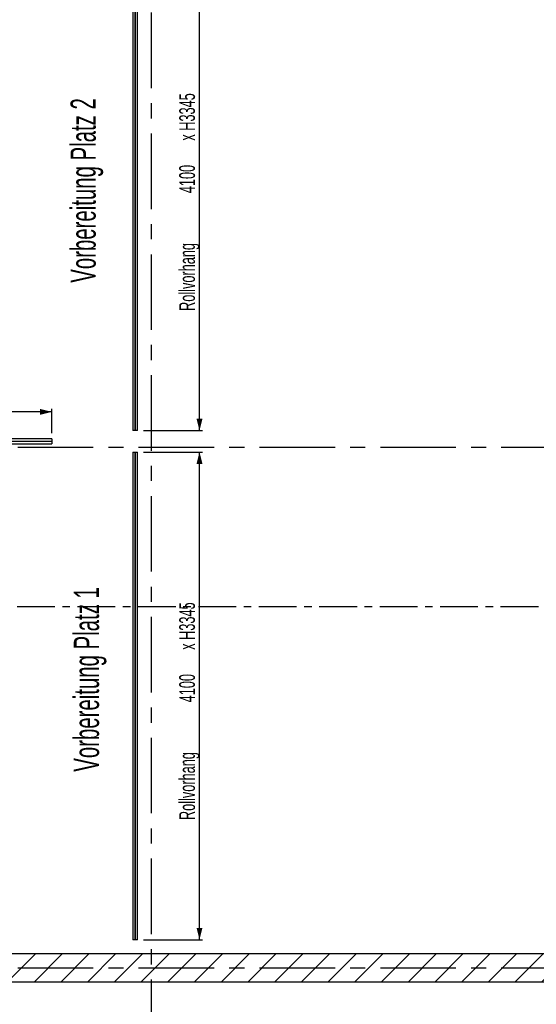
# Model space of a CAD drawing. Header units: millimetres. Extents: x 250 to 59450, y 0 to 41800.
# Tile 54 of 148: x 34917 to 39259, y 10379 to 18656. Entities that reach past the tile are written whole.
import ezdxf

# ---------------------------------------------------------------- set-up
doc = ezdxf.new("R2010")
doc.units = ezdxf.units.MM
doc.header["$LTSCALE"] = 50
doc.linetypes.add('CENTER', pattern=[10.16, 6.35, -1.27, 1.27, -1.27])
doc.linetypes.add('CENTERX2', pattern=[20.32, 12.7, -2.54, 2.54, -2.54])
doc.layers.add('MASS', color=29, linetype='Continuous')
doc.layers.add('SCHNITT', color=5, linetype='CENTER')
doc.styles.add('SLDTEXTSTYLE0', font='TXT', dxfattribs={"width": 0.605})
doc.dimstyles.new('SLDDIMSTYLE2', dxfattribs={"dimtxt": 128.415934, "dimasz": 100, "dimexe": 0, "dimexo": 0.0625, "dimgap": 32.103984, "dimtad": 1, "dimdec": 1, "dimrnd": 1e-09, "dimzin": 12, "dimdsep": 46, "dimtxsty": 'SLDTEXTSTYLE0', "dimsah": 1, "dimcen": 0.09, "dimadec": 0, "dimazin": 3, "dimtfac": 1, "dimtdec": 1, "dimtofl": 0, "dimtmove": 0, "dimatfit": 3, "dimfxl": 1, "dimfrac": 2, "dimtolj": 1, "dimtzin": 12, "dimarcsym": 0})

# ---------------------------------------------------------------- blocks, each defined once
blk = doc.blocks.new('_D_6')
at = {"layer": 'MASS'}
for p, q in [((35957.4, 15021.4), (36453.3, 15021.4)), ((36428.3, 10921.4), (36428.3, 15021.4)), ((35957.4, 10921.4), (36453.3, 10921.4))]:
    blk.add_line(p, q, dxfattribs=at)
for points in [[(36428.3, 15021.4), (36403.3, 14921.4), (36453.3, 14921.4)], [(36428.3, 10921.4), (36453.3, 11021.4), (36403.3, 11021.4)]]:
    blk.add_solid(points, dxfattribs=at)
at = {"layer": 'MASS', "attachment_point": 1, "rotation": 90, "style": 'SLDTEXTSTYLE0'}
for s, insert, char_height in [('x H3345', (36257.8, 13359.1), 132.29), ('4100', (36257.8, 12917.5), 132.29), ('Rollvorhang', (36257.8, 11927.7), 132.292)]:
    blk.add_mtext(s, dxfattribs=dict(at, insert=insert, char_height=char_height))
blk = doc.blocks.new('_D_7')
at = {"layer": 'MASS'}
for p, q in [((35957.4, 19301.4), (36453.3, 19301.4)), ((36428.3, 15201.4), (36428.3, 19301.4)), ((35957.4, 15201.4), (36453.3, 15201.4))]:
    blk.add_line(p, q, dxfattribs=at)
for points in [[(36428.3, 19301.4), (36403.3, 19201.4), (36453.3, 19201.4)], [(36428.3, 15201.4), (36453.3, 15301.4), (36403.3, 15301.4)]]:
    blk.add_solid(points, dxfattribs=at)
at = {"layer": 'MASS', "attachment_point": 1, "rotation": 90, "style": 'SLDTEXTSTYLE0'}
for s, insert, char_height in [('x H3345', (36257.8, 17639.1), 132.29), ('4100', (36257.8, 17197.5), 132.29), ('Rollvorhang', (36257.8, 16207.7), 132.292)]:
    blk.add_mtext(s, dxfattribs=dict(at, insert=insert, char_height=char_height))
blk = doc.blocks.new('_D_10')
at = {"layer": 'MASS'}
for p, q in [((29187.4, 15181.4), (29187.4, 15384.4)), ((35187.4, 15359.4), (29187.4, 15359.4)), ((35187.4, 15181.4), (35187.4, 15384.4))]:
    blk.add_line(p, q, dxfattribs=at)
for points in [[(29187.4, 15359.4), (29287.4, 15334.4), (29287.4, 15384.4)], [(35187.4, 15359.4), (35087.4, 15384.4), (35087.4, 15334.4)]]:
    blk.add_solid(points, dxfattribs=at)
at = {"layer": 'MASS', "attachment_point": 1, "style": 'SLDTEXTSTYLE0'}
for s, insert, char_height in [('Rollvorhang', (31143.7, 15529.9), 132.292), ('6000', (32133.5, 15529.9), 132.29), ('x H3345', (32575, 15529.9), 132.29)]:
    blk.add_mtext(s, dxfattribs=dict(at, insert=insert, char_height=char_height))
blk = doc.blocks.new('_D_39')
at = {"layer": 'MASS'}
for p, q in [((43482.4, 12446.4), (41238.6, 12446.4)), ((41263.6, 10806.4), (41263.6, 12446.4))]:
    blk.add_line(p, q, dxfattribs=at)
for points in [[(41263.6, 12446.4), (41238.6, 12346.4), (41288.6, 12346.4)], [(41263.6, 10806.4), (41288.6, 10906.4), (41238.6, 10906.4)]]:
    blk.add_solid(points, dxfattribs=at)
at = {"layer": 'MASS', "insert": (41093.1, 11430.4), "char_height": 132.29, "attachment_point": 1, "rotation": 90, "style": 'SLDTEXTSTYLE0'}
blk.add_mtext('1640', dxfattribs=at)

msp = doc.modelspace()

# ---------------------------------------------------------------- hatches: boundary and pattern name
at = {"linetype": 'Continuous', "lineweight": 18}
h = msp.add_hatch(dxfattribs=at)
h.set_pattern_fill('ANSI31', scale=50, style=0)
h.paths.add_polyline_path([(27887.36, 10936.38), (27647.36, 10936.38), (27647.36, 10436.38), (27887.36, 10436.38), (27887.36, 10566.38), (44392.36, 10566.38), (44392.36, 10806.38), (27887.36, 10806.38)], flags=0)
at = {"layer": 'SCHNITT', "linetype": 'Continuous', "lineweight": 18}
h = msp.add_hatch(dxfattribs=at)
h.set_pattern_fill('ANSI31', color=256, scale=50, angle=3e-322, style=0)
h.paths.add_polyline_path([(35887.11, 18741.38), (35887.11, 17981.38), (35887.61, 17981.38), (35887.61, 18741.38)], flags=0)
h = msp.add_hatch(dxfattribs=at)
h.set_pattern_fill('ANSI31', color=256, scale=50, angle=3e-322, style=0)
h.paths.add_polyline_path([(35887.11, 17631.38), (35887.61, 17631.38), (35887.61, 17981.38), (35887.11, 17981.38)], flags=0)
h = msp.add_hatch(dxfattribs=at)
h.set_pattern_fill('ANSI31', color=256, scale=50, angle=3e-322, style=0)
h.paths.add_polyline_path([(35887.11, 17631.38), (35887.11, 16871.38), (35887.61, 16871.38), (35887.61, 17631.38)], flags=0)
h = msp.add_hatch(dxfattribs=at)
h.set_pattern_fill('ANSI31', color=256, scale=50, angle=3e-322, style=0)
h.paths.add_polyline_path([(35887.61, 16871.38), (35887.11, 16871.38), (35887.11, 16521.38), (35887.61, 16521.38)], flags=0)
h = msp.add_hatch(dxfattribs=at)
h.set_pattern_fill('ANSI31', color=256, scale=50, angle=3e-322, style=0)
h.paths.add_polyline_path([(35887.11, 16521.38), (35887.11, 15761.38), (35887.61, 15761.38), (35887.61, 16521.38)], flags=0)
h = msp.add_hatch(dxfattribs=at)
h.set_pattern_fill('ANSI31', color=256, scale=50, angle=3e-322, style=0)
h.paths.add_polyline_path([(35887.61, 15201.38), (35887.61, 15761.38), (35887.11, 15761.38), (35887.11, 15201.38)], flags=0)
h = msp.add_hatch(dxfattribs=at)
h.set_pattern_fill('ANSI31', color=256, scale=50, angle=3e-322, style=0)
h.paths.add_polyline_path([(35187.36, 15111.63), (34787.36, 15111.63), (34787.36, 15111.13), (35187.36, 15111.13)], flags=0)
h = msp.add_hatch(dxfattribs=at)
h.set_pattern_fill('ANSI31', color=256, scale=50, angle=3e-322, style=0)
h.paths.add_polyline_path([(35887.61, 14461.38), (35887.61, 15021.38), (35887.11, 15021.38), (35887.11, 14461.38)], flags=0)
h = msp.add_hatch(dxfattribs=at)
h.set_pattern_fill('ANSI31', color=256, scale=50, angle=3e-322, style=0)
h.paths.add_polyline_path([(35887.11, 14461.38), (35887.11, 13701.38), (35887.61, 13701.38), (35887.61, 14461.38)], flags=0)
h = msp.add_hatch(dxfattribs=at)
h.set_pattern_fill('ANSI31', color=256, scale=50, angle=3e-322, style=0)
h.paths.add_polyline_path([(35887.11, 13351.38), (35887.61, 13351.38), (35887.61, 13701.38), (35887.11, 13701.38)], flags=0)
h = msp.add_hatch(dxfattribs=at)
h.set_pattern_fill('ANSI31', color=256, scale=50, angle=3e-322, style=0)
h.paths.add_polyline_path([(35887.11, 13351.38), (35887.11, 12591.38), (35887.61, 12591.38), (35887.61, 13351.38)], flags=0)
h = msp.add_hatch(dxfattribs=at)
h.set_pattern_fill('ANSI31', color=256, scale=50, angle=3e-322, style=0)
h.paths.add_polyline_path([(35887.61, 12591.38), (35887.11, 12591.38), (35887.11, 12241.38), (35887.61, 12241.38)], flags=0)
h = msp.add_hatch(dxfattribs=at)
h.set_pattern_fill('ANSI31', color=256, scale=50, angle=3e-322, style=0)
h.paths.add_polyline_path([(35887.11, 12241.38), (35887.11, 11481.38), (35887.61, 11481.38), (35887.61, 12241.38)], flags=0)
h = msp.add_hatch(dxfattribs=at)
h.set_pattern_fill('ANSI31', color=256, scale=50, angle=3e-322, style=0)
h.paths.add_polyline_path([(35887.61, 10921.38), (35887.61, 11481.38), (35887.11, 11481.38), (35887.11, 10921.38)], flags=0)

# ---------------------------------------------------------------- linework, layer by layer
at = {"color": 7, "linetype": 'CENTERX2'}
for p, q in [((36022.36, 24811.38), (36022.36, 6286.38)), ((26772.36, 15061.38), (57647.36, 15061.38)), ((26772.36, 10686.38), (57647.36, 10686.38))]:
    msp.add_line(p, q, dxfattribs=at)
at = {"color": 17, "linetype": 'Continuous', "lineweight": 25, "true_color": 0x804040}
for p, q in [((35867.36, 19301.38), (35867.36, 15201.38)), ((35907.36, 15201.38), (35907.36, 19301.38)), ((35887.11, 17981.38), (35887.11, 18741.38)), ((35887.61, 18741.38), (35887.61, 17981.38)), ((35887.11, 17981.38), (35887.61, 17981.38)), ((35887.11, 17631.38), (35887.11, 17981.38)), ((35887.11, 17981.38), (35887.61, 17981.38)), ((35887.61, 17981.38), (35887.61, 17631.38)), ((35887.61, 17631.38), (35887.11, 17631.38)), ((35887.11, 16871.38), (35887.11, 17631.38)), ((35887.61, 17631.38), (35887.11, 17631.38)), ((35887.61, 17631.38), (35887.61, 16871.38)), ((35887.11, 16871.38), (35887.61, 16871.38)), ((35887.11, 16871.38), (35887.61, 16871.38)), ((35887.11, 16521.38), (35887.11, 16871.38)), ((35887.61, 16871.38), (35887.61, 16521.38)), ((35887.61, 16521.38), (35887.11, 16521.38)), ((35887.11, 15761.38), (35887.11, 16521.38)), ((35887.61, 16521.38), (35887.11, 16521.38)), ((35887.61, 16521.38), (35887.61, 15761.38)), ((35887.11, 15761.38), (35887.61, 15761.38)), ((35887.11, 15761.38), (35887.61, 15761.38)), ((35887.11, 15201.38), (35887.11, 15761.38)), ((35887.61, 15761.38), (35887.61, 15201.38)), ((35887.11, 15201.38), (35867.36, 15201.38)), ((35887.61, 15201.38), (35887.11, 15201.38)), ((35907.36, 15201.38), (35887.61, 15201.38)), ((35187.36, 15131.38), (29187.36, 15131.38)), ((29187.36, 15091.38), (35187.36, 15091.38)), ((34787.36, 15111.63), (35187.36, 15111.63)), ((35187.36, 15111.13), (34787.36, 15111.13)), ((35187.36, 15131.38), (35187.36, 15111.63)), ((35187.36, 15111.63), (35187.36, 15111.13)), ((35187.36, 15111.13), (35187.36, 15091.38)), ((35867.36, 15021.38), (35867.36, 10921.38)), ((35867.36, 15021.38), (35887.11, 15021.38)), ((35887.61, 15021.38), (35887.11, 15021.38)), ((35887.11, 14461.38), (35887.11, 15021.38)), ((35887.61, 15021.38), (35887.61, 14461.38)), ((35887.61, 15021.38), (35907.36, 15021.38)), ((35907.36, 10921.38), (35907.36, 15021.38)), ((35887.61, 14461.38), (35887.11, 14461.38)), ((35887.11, 13701.38), (35887.11, 14461.38)), ((35887.61, 14461.38), (35887.11, 14461.38)), ((35887.61, 14461.38), (35887.61, 13701.38)), ((35887.11, 13701.38), (35887.61, 13701.38)), ((35887.11, 13351.38), (35887.11, 13701.38)), ((35887.11, 13701.38), (35887.61, 13701.38)), ((35887.61, 13701.38), (35887.61, 13351.38)), ((35887.61, 13351.38), (35887.11, 13351.38)), ((35887.11, 12591.38), (35887.11, 13351.38)), ((35887.61, 13351.38), (35887.11, 13351.38)), ((35887.61, 13351.38), (35887.61, 12591.38)), ((35887.11, 12591.38), (35887.61, 12591.38)), ((35887.11, 12591.38), (35887.61, 12591.38)), ((35887.11, 12241.38), (35887.11, 12591.38)), ((35887.61, 12591.38), (35887.61, 12241.38)), ((35887.11, 11481.38), (35887.11, 12241.38)), ((35887.61, 12241.38), (35887.11, 12241.38)), ((35887.61, 12241.38), (35887.11, 12241.38)), ((35887.61, 12241.38), (35887.61, 11481.38)), ((35887.11, 11481.38), (35887.61, 11481.38)), ((35887.11, 11481.38), (35887.61, 11481.38)), ((35887.11, 10921.38), (35887.11, 11481.38)), ((35887.61, 11481.38), (35887.61, 10921.38)), ((35887.11, 10921.38), (35867.36, 10921.38)), ((35887.61, 10921.38), (35887.11, 10921.38)), ((35907.36, 10921.38), (35887.61, 10921.38))]:
    msp.add_line(p, q, dxfattribs=at)
at = {"color": 250, "linetype": 'Continuous', "lineweight": 25, "true_color": 0x404040}
for p, q in [((27887.36, 10806.38), (44392.36, 10806.38)), ((44392.36, 10566.38), (27887.36, 10566.38))]:
    msp.add_line(p, q, dxfattribs=at)
at = {"layer": 'SCHNITT'}
msp.add_line((50960.65, 13721.24), (27039.9, 13721.24), dxfattribs=at)

# ---------------------------------------------------------------- texts
at = {"layer": 'SCHNITT', "color": 96, "true_color": 0x008000, "char_height": 211.6667, "attachment_point": 2, "rotation": 90, "style": 'SLDTEXTSTYLE0'}
for s, insert in [('Vorbereitung Platz 2', (35344.45, 17220.39)), ('Vorbereitung Platz 1', (35372.23, 13109.87))]:
    msp.add_mtext(s, dxfattribs=dict(at, insert=insert))

# ---------------------------------------------------------------- dimensions: what is measured, and where the dimension line sits
at = {"layer": 'MASS'}
for base, p1, p2, picture, middle in [((36428.33, 19301.38), (35907.36, 15201.38), (35907.36, 19301.38), '_D_7', (36428.33, 17251.38)), ((36428.33, 15021.38), (35907.36, 10921.38), (35907.36, 15021.38), '_D_6', (36428.33, 12971.38))]:
    dim = msp.add_linear_dim(base=base, p1=p1, p2=p2, angle=90, text='Rollvorhang <> x H3345', dimstyle='SLDDIMSTYLE2', dxfattribs=at)
    dim.commit()
    dim.dimension.update_dxf_attribs({"geometry": picture, "text_midpoint": middle, "dimtype": 160})
dim = msp.add_linear_dim(base=(29187.36, 15359.41), p1=(35187.36, 15131.38), p2=(29187.36, 15131.38), text='Rollvorhang <> x H3345', dimstyle='SLDDIMSTYLE2', dxfattribs=at)
dim.commit()
dim.dimension.update_dxf_attribs({"geometry": '_D_10', "text_midpoint": (32187.36, 15359.41), "dimtype": 160})
dim = msp.add_linear_dim(base=(41263.62, 12446.38), p1=(27887.36, 10806.38), p2=(43532.36, 12446.38), angle=90, dimstyle='SLDDIMSTYLE2', dxfattribs=at)
dim.commit()
dim.dimension.update_dxf_attribs({"geometry": '_D_39', "text_midpoint": (41263.62, 11626.38), "dimtype": 160})

doc.saveas('drawing.dxf')
